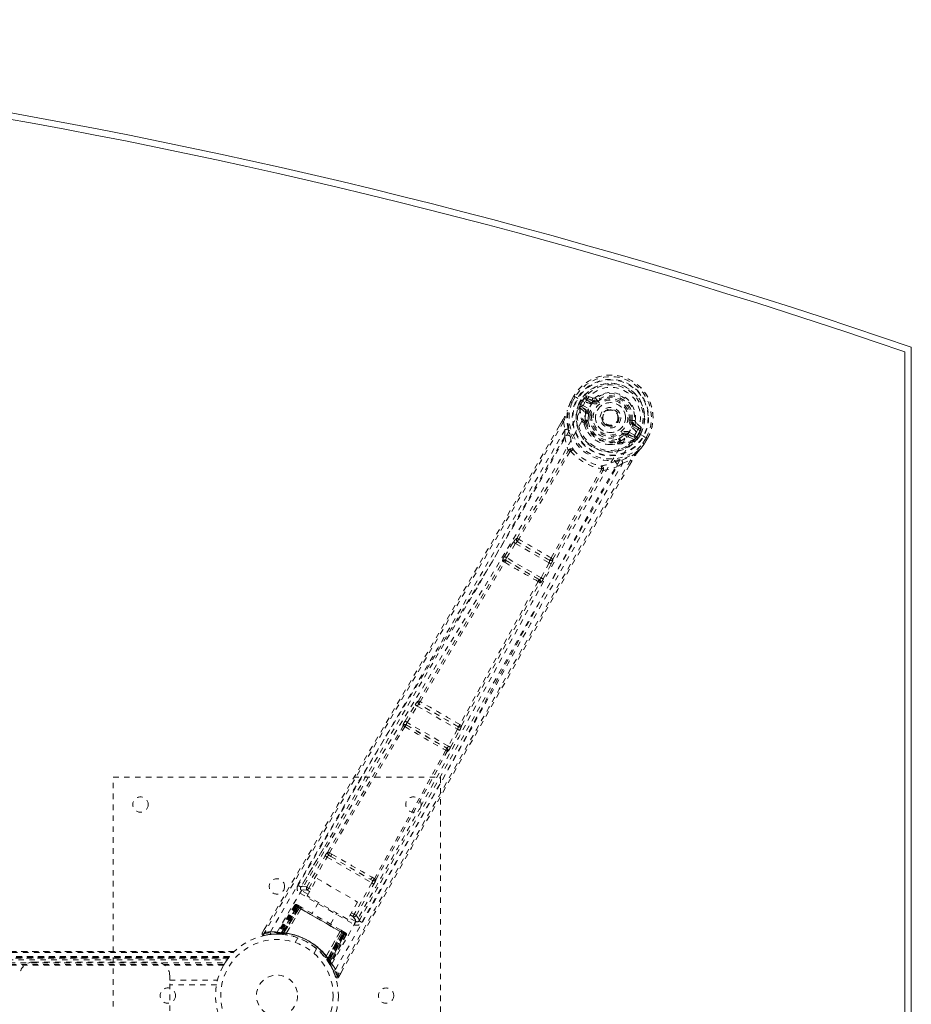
# Model space of a CAD drawing. Header units: inches. Extents: x 7.1 to 78.6, y 22.7 to 58.4.
# Tile 5 of 5: x 62.3 to 78.6, y 40.4 to 58.4. Entities that reach past the tile are written whole.
import ezdxf

# ---------------------------------------------------------------- set-up
doc = ezdxf.new("R2010")
doc.units = ezdxf.units.IN
doc.header["$MEASUREMENT"] = 0
doc.linetypes.add('SLD-Dashed', pattern=[0.075, 0.05, -0.025])
doc.linetypes.add('SLD-Solid', pattern=[0])

msp = doc.modelspace()

# ---------------------------------------------------------------- linework, layer by layer
at = {"color": 7, "linetype": 'SLD-Solid', "lineweight": 15}
for p, q in [((78.472, 28.767), (78.472, 52.348)), ((78.472, 52.348), (78.472, 28.767)), ((78.59, 52.432), (78.59, 28.682))]:
    msp.add_line(p, q, dxfattribs=at)
at = {"color": 7, "linetype": 'SLD-Dashed', "lineweight": 0}
for p, q in [((72.348, 51.438), (72.346, 51.435)), ((72.406, 51.54), (72.348, 51.438)), ((72.407, 51.54), (72.349, 51.438)), ((72.431, 51.524), (72.373, 51.423)), ((72.409, 51.538), (72.406, 51.54)), ((72.455, 51.511), (72.409, 51.538)), ((72.475, 51.499), (72.455, 51.511)), ((72.48, 51.496), (72.475, 51.499)), ((72.61, 51.421), (72.48, 51.496)), ((72.5, 51.4), (72.536, 51.463)), ((72.5, 51.4), (72.526, 51.387)), ((72.5, 51.4), (72.5, 51.4)), ((72.562, 51.448), (72.526, 51.387)), ((72.528, 51.378), (72.566, 51.445)), ((72.566, 51.445), (72.562, 51.448)), ((72.636, 51.469), (72.651, 51.495)), ((72.737, 51.411), (72.636, 51.469)), ((72.757, 51.502), (72.643, 51.542)), ((72.651, 51.495), (72.762, 51.455)), ((72.752, 51.437), (72.651, 51.495)), ((72.762, 51.455), (72.752, 51.437)), ((72.799, 51.509), (72.835, 51.462)), ((72.828, 51.457), (72.835, 51.462)), ((72.835, 51.462), (72.85, 51.443)), ((72.515, 51.342), (72.515, 51.337)), ((72.519, 51.323), (72.515, 51.337)), ((72.519, 51.323), (72.608, 51.247)), ((72.526, 51.386), (72.522, 51.367)), ((72.522, 51.367), (72.528, 51.378)), ((72.648, 51.258), (72.548, 51.344)), ((72.548, 51.344), (72.661, 51.279)), ((72.563, 51.37), (72.676, 51.305)), ((72.648, 51.258), (72.661, 51.279)), ((72.193, 51.086), (72.142, 50.998)), ((72.194, 51.085), (72.143, 50.996)), ((72.218, 51.07), (72.244, 50.922)), ((72.596, 51.016), (72.595, 51.037)), ((72.603, 51.065), (72.614, 51.084)), ((72.637, 51.077), (72.626, 51.057)), ((72.675, 51.195), (72.675, 51.208)), ((72.704, 51.191), (72.675, 51.195)), ((73.213, 51.065), (73.205, 51.053)), ((73.217, 51.073), (73.213, 51.065)), ((73.45, 51.096), (73.474, 51.093)), ((73.474, 51.093), (73.474, 51.084)), ((73.639, 50.966), (73.548, 51.046)), ((72.239, 50.795), (72.244, 50.922)), ((73.418, 50.876), (73.53, 50.812)), ((73.58, 50.924), (73.479, 50.982)), ((73.504, 51.026), (73.494, 51.008)), ((73.595, 50.95), (73.494, 51.008)), ((73.504, 51.026), (73.595, 50.95)), ((73.551, 50.878), (73.551, 50.878)), ((73.681, 50.803), (73.551, 50.878)), ((73.228, 50.709), (73.24, 50.729)), ((73.246, 50.693), (73.258, 50.713)), ((73.323, 50.821), (73.305, 50.844)), ((73.335, 50.827), (73.323, 50.821)), ((73.391, 50.829), (73.403, 50.85)), ((73.515, 50.786), (73.391, 50.829)), ((73.401, 50.789), (73.512, 50.75)), ((73.403, 50.85), (73.515, 50.786)), ((73.526, 50.754), (73.512, 50.75)), ((73.512, 50.75), (73.512, 50.75)), ((73.512, 50.75), (73.512, 50.749)), ((73.526, 50.754), (73.531, 50.756)), ((73.563, 50.788), (73.548, 50.774)), ((73.548, 50.774), (73.555, 50.785)), ((73.555, 50.785), (73.594, 50.852)), ((73.563, 50.788), (73.599, 50.849)), ((73.563, 50.788), (73.588, 50.772)), ((73.625, 50.835), (73.588, 50.772)), ((73.588, 50.772), (73.588, 50.772)), ((73.594, 50.852), (73.599, 50.849)), ((73.625, 50.835), (73.625, 50.835)), ((73.672, 50.674), (73.73, 50.774)), ((73.686, 50.8), (73.681, 50.803)), ((73.706, 50.788), (73.686, 50.8)), ((73.696, 50.66), (73.755, 50.761)), ((73.756, 50.76), (73.697, 50.659)), ((73.753, 50.762), (73.706, 50.788)), ((73.756, 50.76), (73.753, 50.762)), ((73.226, 50.673), (73.207, 50.663)), ((73.695, 50.655), (73.697, 50.659)), ((73.302, 50.311), (73.443, 50.363)), ((73.423, 50.272), (73.468, 50.349)), ((73.469, 50.349), (73.425, 50.272)), ((73.302, 50.311), (73.194, 50.243)), ((71.3, 48.862), (71.319, 48.89)), ((71.362, 48.93), (71.361, 48.931)), ((71.135, 48.6), (71.3, 48.862)), ((71.173, 48.577), (71.337, 48.838)), ((71.337, 48.838), (71.951, 48.484)), ((71.376, 48.868), (71.377, 48.868)), ((71.957, 48.532), (71.376, 48.868)), ((71.108, 48.508), (71.099, 48.518)), ((71.168, 48.523), (71.159, 48.533)), ((71.159, 48.533), (71.775, 48.177)), ((71.807, 48.211), (71.173, 48.577)), ((71.957, 48.533), (71.957, 48.532)), ((72.019, 48.551), (72.018, 48.551)), ((71.951, 48.484), (71.807, 48.211)), ((71.846, 48.19), (71.99, 48.463)), ((71.99, 48.463), (72.005, 48.494)), ((71.775, 48.177), (71.762, 48.18)), ((71.779, 48.12), (71.792, 48.117)), ((69.314, 45.585), (69.499, 45.885)), ((69.352, 45.561), (69.537, 45.861)), ((69.537, 45.861), (70.273, 45.437)), ((69.556, 45.956), (69.556, 45.956)), ((69.571, 45.894), (69.572, 45.893)), ((70.284, 45.482), (69.571, 45.894)), ((69.275, 45.503), (69.279, 45.498)), ((69.339, 45.514), (69.336, 45.519)), ((69.336, 45.519), (70.077, 45.091)), ((70.106, 45.126), (69.352, 45.561)), ((70.283, 45.483), (70.284, 45.482)), ((70.345, 45.5), (70.345, 45.501)), ((70.273, 45.437), (70.106, 45.126)), ((70.145, 45.105), (70.312, 45.416)), ((70.077, 45.091), (70.071, 45.091)), ((70.087, 45.031), (70.094, 45.031)), ((63.965, 36.557), (63.965, 44.557)), ((63.965, 44.557), (69.965, 44.557)), ((69.965, 44.557), (69.965, 36.557)), ((67.817, 43.25), (67.403, 42.548)), ((67.51, 42.549), (67.846, 43.117)), ((67.914, 43.128), (67.955, 43.104)), ((67.97, 43.15), (67.928, 43.173)), ((67.955, 43.104), (68.676, 42.688)), ((67.548, 42.526), (67.884, 43.094)), ((67.884, 43.094), (68.703, 42.622)), ((67.516, 42.385), (67.699, 42.702)), ((67.699, 42.702), (68.444, 42.271)), ((68.703, 42.622), (68.379, 42.047)), ((68.418, 42.025), (68.742, 42.6)), ((68.471, 41.932), (68.871, 42.641)), ((68.676, 42.688), (68.717, 42.664)), ((68.75, 42.699), (68.708, 42.724)), ((67.387, 42.432), (68.377, 41.86)), ((67.401, 42.546), (67.395, 42.529)), ((67.403, 42.547), (67.398, 42.539)), ((67.403, 42.549), (67.403, 42.547)), ((67.534, 42.416), (67.417, 42.484)), ((68.261, 41.954), (67.516, 42.385)), ((67.563, 42.466), (67.526, 42.487)), ((67.585, 42.505), (67.548, 42.526)), ((67.29, 42.213), (66.969, 41.699)), ((67.302, 42.206), (66.985, 41.699)), ((67.302, 42.206), (67.29, 42.213)), ((67.331, 42.223), (67.328, 42.224)), ((67.332, 42.222), (67.332, 42.222)), ((67.339, 42.218), (67.338, 42.216)), ((67.343, 42.216), (67.339, 42.218)), ((67.354, 42.209), (67.351, 42.211)), ((67.416, 42.174), (67.358, 42.207)), ((67.725, 42.264), (67.609, 42.062)), ((68.444, 42.271), (68.261, 41.954)), ((67.322, 42.199), (67.005, 41.696)), ((67.318, 42.197), (67.006, 41.699)), ((67.324, 42.193), (67.045, 41.711)), ((67.051, 41.711), (67.328, 42.191)), ((67.06, 41.71), (67.336, 42.187)), ((67.339, 42.185), (67.065, 41.709)), ((67.352, 42.177), (67.08, 41.708)), ((67.083, 41.695), (67.375, 42.164)), ((67.084, 41.708), (67.355, 42.176)), ((67.377, 42.163), (67.085, 41.695)), ((67.136, 41.698), (67.402, 42.15)), ((67.403, 42.148), (67.138, 41.698)), ((67.375, 42.164), (67.318, 42.197)), ((67.328, 42.191), (68.199, 41.688)), ((68.188, 41.695), (67.339, 42.185)), ((67.355, 42.176), (67.352, 42.177)), ((67.355, 42.176), (68.172, 41.704)), ((67.375, 42.164), (67.377, 42.163)), ((67.403, 42.148), (67.402, 42.15)), ((67.947, 41.867), (68.063, 42.069)), ((68.308, 42.035), (68.356, 42.008)), ((68.331, 42.074), (68.379, 42.047)), ((68.418, 42.025), (68.379, 42.047)), ((68.408, 41.912), (68.28, 41.986)), ((68.458, 41.916), (68.469, 41.929)), ((68.465, 41.923), (68.47, 41.931)), ((68.47, 41.931), (68.471, 41.932)), ((66.739, 41.778), (66.696, 41.704)), ((66.696, 41.704), (66.722, 41.689)), ((66.728, 41.66), (66.856, 41.679)), ((66.868, 41.68), (66.939, 41.682)), ((66.944, 41.685), (66.96, 41.685)), ((66.969, 41.699), (66.985, 41.699)), ((66.981, 41.685), (67.055, 41.681)), ((67.006, 41.699), (67.083, 41.695)), ((67.016, 41.7), (67.02, 41.697)), ((67.043, 41.682), (67.033, 41.683)), ((67.043, 41.682), (67.045, 41.711)), ((67.049, 41.682), (67.043, 41.682)), ((67.045, 41.711), (67.051, 41.711)), ((67.049, 41.682), (67.051, 41.711)), ((67.077, 41.679), (67.049, 41.682)), ((67.055, 41.681), (67.057, 41.681)), ((67.058, 41.681), (67.06, 41.71)), ((67.058, 41.681), (67.062, 41.681)), ((67.062, 41.681), (67.065, 41.709)), ((67.077, 41.679), (67.08, 41.708)), ((67.081, 41.679), (67.084, 41.708)), ((67.085, 41.695), (67.083, 41.695)), ((67.125, 41.674), (67.128, 41.673)), ((67.136, 41.698), (67.138, 41.698)), ((67.867, 41.277), (68.124, 41.731)), ((68.126, 41.732), (67.868, 41.275)), ((67.891, 41.23), (68.15, 41.716)), ((68.151, 41.716), (67.892, 41.228)), ((68.172, 41.704), (67.902, 41.236)), ((67.904, 41.232), (68.175, 41.702)), ((67.913, 41.22), (68.188, 41.695)), ((68.191, 41.693), (67.916, 41.216)), ((68.199, 41.688), (67.921, 41.208)), ((67.925, 41.203), (68.203, 41.686)), ((67.931, 41.161), (68.209, 41.687)), ((68.209, 41.682), (67.933, 41.164)), ((68.225, 41.673), (67.944, 41.145)), ((68.236, 41.666), (67.952, 41.131)), ((68.126, 41.732), (68.124, 41.731)), ((68.198, 41.722), (68.14, 41.756)), ((68.15, 41.716), (68.151, 41.716)), ((68.209, 41.682), (68.151, 41.716)), ((68.175, 41.702), (68.172, 41.704)), ((68.205, 41.718), (68.202, 41.72)), ((68.217, 41.711), (68.213, 41.714)), ((68.223, 41.707), (68.223, 41.707)), ((68.228, 41.704), (68.224, 41.707)), ((68.236, 41.666), (68.225, 41.673)), ((67.346, 41.616), (67.297, 41.532)), ((19.501, 41.362), (66.18, 41.362)), ((66.179, 41.363), (19.502, 41.363)), ((19.513, 41.35), (66.167, 41.35)), ((66.18, 41.362), (66.179, 41.362)), ((67.644, 41.332), (67.642, 41.334)), ((67.644, 41.332), (67.692, 41.416)), ((67.692, 41.416), (67.69, 41.418)), ((19.584, 41.272), (66.097, 41.272)), ((66.097, 41.272), (19.584, 41.272)), ((66.093, 41.268), (19.588, 41.268)), ((19.591, 41.264), (66.09, 41.264)), ((66.09, 41.264), (19.591, 41.264)), ((66.085, 41.258), (19.595, 41.258)), ((19.603, 41.249), (66.078, 41.249)), ((19.604, 41.248), (66.077, 41.248)), ((66.076, 41.246), (19.605, 41.246)), ((66.074, 41.244), (19.607, 41.244)), ((19.629, 41.213), (66.051, 41.213)), ((19.668, 41.156), (66.013, 41.156)), ((19.683, 41.13), (65.997, 41.13)), ((62.5, 41.172), (64.75, 41.172)), ((66.013, 41.156), (66.016, 41.16)), ((66.062, 41.228), (66.09, 41.264)), ((66.09, 41.264), (66.074, 41.244)), ((66.093, 41.268), (66.097, 41.272)), ((67.85, 41.256), (67.852, 41.254)), ((67.867, 41.277), (67.868, 41.275)), ((67.902, 41.236), (67.879, 41.219)), ((67.881, 41.215), (67.879, 41.219)), ((67.904, 41.232), (67.881, 41.215)), ((67.913, 41.22), (67.89, 41.203)), ((67.89, 41.203), (67.892, 41.199)), ((67.892, 41.228), (67.891, 41.23)), ((67.892, 41.228), (67.933, 41.164)), ((67.916, 41.216), (67.892, 41.199)), ((67.893, 41.199), (67.894, 41.197)), ((67.894, 41.197), (67.934, 41.134)), ((67.921, 41.208), (67.897, 41.192)), ((67.901, 41.187), (67.897, 41.192)), ((67.925, 41.203), (67.901, 41.187)), ((67.921, 41.208), (67.925, 41.203)), ((67.944, 41.145), (67.952, 41.131)), ((19.694, 41.113), (65.987, 41.113)), ((67.945, 41.116), (67.952, 41.103)), ((68.093, 40.898), (68.135, 40.971)), ((65, 40.922), (65, 40.839)), ((65, 40.276), (65, 40.839)), ((65, 40.839), (65.876, 40.839)), ((68.067, 40.912), (68.039, 40.903)), ((65.858, 40.755), (65, 40.755))]:
    msp.add_line(p, q, dxfattribs=at)
at = {"color": 7, "linetype": 'SLD-Dashed', "lineweight": 0, "flags": 128}
for points in [[(72.727, 51.388), (72.771, 51.453), (72.828, 51.507), (72.897, 51.548), (72.974, 51.574), (73.056, 51.584), (73.139, 51.578), (73.219, 51.557), (73.296, 51.522), (73.364, 51.474), (73.423, 51.414), (73.469, 51.345), (73.501, 51.269), (73.518, 51.19), (73.517, 51.109), (73.498, 51.033), (73.464, 50.963)], [(66.846, 41.726), (67.646, 43.101), (68.456, 44.468), (69.276, 45.826), (70.1, 47.178), (70.746, 48.237), (71.384, 49.296), (72.007, 50.356), (72.61, 51.421)], [(72.346, 51.435), (72.312, 51.352), (72.283, 51.266)], [(72.348, 51.438), (72.311, 51.349), (72.287, 51.277)], [(72.346, 51.435), (72.347, 51.434), (72.348, 51.433), (72.351, 51.432), (72.355, 51.431), (72.359, 51.429), (72.363, 51.428), (72.368, 51.426), (72.373, 51.423)], [(72.373, 51.423), (72.368, 51.427), (72.363, 51.43), (72.358, 51.432), (72.354, 51.435), (72.35, 51.437), (72.348, 51.438), (72.347, 51.438), (72.348, 51.438)], [(72.406, 51.54), (72.405, 51.54), (72.406, 51.539), (72.408, 51.538), (72.411, 51.536), (72.415, 51.533), (72.42, 51.53), (72.425, 51.527), (72.431, 51.524)], [(72.636, 51.469), (72.618, 51.485), (72.607, 51.506)], [(72.737, 51.411), (72.739, 51.416), (72.742, 51.421), (72.745, 51.425), (72.747, 51.429), (72.749, 51.432), (72.75, 51.435), (72.751, 51.436), (72.752, 51.437)], [(72.868, 51.419), (72.865, 51.424), (72.861, 51.428), (72.858, 51.432), (72.855, 51.436), (72.853, 51.439), (72.851, 51.441), (72.85, 51.442), (72.85, 51.443)], [(66.968, 41.72), (67.766, 43.09), (68.576, 44.452), (69.396, 45.806), (70.221, 47.153), (70.867, 48.209), (71.504, 49.265), (72.127, 50.324), (72.727, 51.388)], [(72.3, 50.935), (72.275, 51.092), (72.283, 51.266)], [(72.287, 51.277), (72.285, 51.272), (72.283, 51.266)], [(72.526, 51.386), (72.526, 51.386), (72.526, 51.387)], [(72.528, 51.378), (72.546, 51.377), (72.563, 51.37)], [(72.563, 51.37), (72.56, 51.365), (72.558, 51.36), (72.555, 51.356), (72.553, 51.352), (72.551, 51.349), (72.55, 51.346), (72.549, 51.345), (72.548, 51.344)], [(72.62, 51.214), (72.617, 51.235), (72.608, 51.247)], [(72.676, 51.305), (72.673, 51.3), (72.67, 51.295), (72.667, 51.291), (72.665, 51.287), (72.663, 51.284), (72.662, 51.281), (72.661, 51.28), (72.661, 51.279)], [(72.218, 51.07), (71.812, 50.364), (71.388, 49.63), (70.944, 48.865), (70.539, 48.172), (70.278, 47.726), (70.004, 47.258), (69.717, 46.77), (69.432, 46.284), (69.184, 45.864), (68.856, 45.306), (68.506, 44.713), (68.136, 44.085), (67.792, 43.502), (66.722, 41.689)], [(72.193, 51.086), (72.193, 51.086), (72.193, 51.085), (72.195, 51.084), (72.199, 51.082), (72.203, 51.079), (72.208, 51.076), (72.213, 51.073), (72.218, 51.07)], [(72.614, 51.084), (72.613, 51.144), (72.62, 51.214)], [(72.675, 51.195), (72.667, 51.129), (72.668, 51.074)], [(72.734, 51.187), (72.728, 51.188), (72.723, 51.189), (72.718, 51.189), (72.713, 51.19), (72.71, 51.19), (72.707, 51.191), (72.705, 51.191), (72.704, 51.191)], [(73.421, 51.1), (73.426, 51.099), (73.432, 51.099), (73.437, 51.098), (73.441, 51.098), (73.445, 51.097), (73.448, 51.097), (73.45, 51.096), (73.45, 51.096)], [(72.142, 50.998), (70.832, 48.733), (69.459, 46.389), (68.077, 44.045), (66.696, 41.704)], [(72.244, 50.922), (71.874, 50.28), (71.487, 49.613), (71.083, 48.919), (70.696, 48.257), (70.304, 47.588), (69.911, 46.919), (69.528, 46.268), (69.159, 45.643), (68.816, 45.061), (68.432, 44.409), (68.071, 43.798), (67.716, 43.198), (67.349, 42.576)], [(68.037, 41.038), (68.828, 42.418), (69.606, 43.804), (70.373, 45.193), (71.132, 46.583), (71.726, 47.671), (72.324, 48.753), (72.93, 49.823), (73.551, 50.878)], [(69.599, 44.021), (70.296, 45.287), (71.05, 46.675), (71.641, 47.762), (72.237, 48.842), (72.843, 49.91), (73.464, 50.962)], [(72.596, 51.016), (72.632, 50.927), (72.662, 50.879)], [(73.287, 50.868), (73.29, 50.864), (73.293, 50.859), (73.297, 50.855), (73.299, 50.852), (73.302, 50.849), (73.303, 50.846), (73.304, 50.845), (73.305, 50.844)], [(73.418, 50.876), (73.415, 50.872), (73.413, 50.867), (73.41, 50.862), (73.408, 50.858), (73.406, 50.855), (73.404, 50.853), (73.404, 50.851), (73.403, 50.85)], [(73.479, 50.982), (73.482, 50.987), (73.485, 50.992), (73.487, 50.996), (73.49, 51), (73.491, 51.003), (73.493, 51.006), (73.494, 51.007), (73.494, 51.008)], [(73.58, 50.924), (73.583, 50.929), (73.586, 50.934), (73.588, 50.938), (73.59, 50.942), (73.592, 50.945), (73.594, 50.948), (73.595, 50.949), (73.595, 50.95)], [(73.626, 50.918), (73.602, 50.916), (73.58, 50.924)], [(72.239, 50.795), (70.638, 48.039), (69.022, 45.292), (67.401, 42.546)], [(72.239, 50.795), (72.263, 50.668), (72.304, 50.544)], [(72.339, 50.811), (72.343, 50.799), (72.344, 50.791)], [(73.258, 50.713), (73.31, 50.741), (73.366, 50.783)], [(73.366, 50.783), (73.387, 50.791), (73.401, 50.789)], [(73.515, 50.786), (73.516, 50.786), (73.517, 50.788), (73.518, 50.79), (73.52, 50.794), (73.522, 50.798), (73.525, 50.802), (73.527, 50.807), (73.53, 50.812)], [(73.53, 50.812), (73.545, 50.8), (73.555, 50.785)], [(73.563, 50.788), (73.563, 50.788), (73.563, 50.788)], [(73.599, 50.849), (73.602, 50.847), (73.608, 50.844), (73.616, 50.84), (73.625, 50.835)], [(73.73, 50.774), (73.735, 50.771), (73.741, 50.768), (73.746, 50.765), (73.75, 50.763), (73.753, 50.761), (73.755, 50.76), (73.756, 50.76), (73.756, 50.76)], [(71.362, 48.93), (71.837, 49.732), (72.302, 50.536)], [(72.336, 50.524), (71.871, 49.719), (71.395, 48.917)], [(72.35, 50.528), (72.351, 50.539), (72.348, 50.548), (72.343, 50.555), (72.336, 50.559), (72.328, 50.56), (72.319, 50.558), (72.311, 50.552), (72.304, 50.544)], [(72.35, 50.528), (72.343, 50.528), (72.339, 50.527), (72.337, 50.525), (72.336, 50.524)], [(73.056, 50.652), (73.113, 50.649), (73.207, 50.663)], [(73.285, 50.367), (73.434, 50.423), (73.58, 50.517)], [(73.58, 50.517), (73.634, 50.577), (73.695, 50.655)], [(73.58, 50.517), (73.584, 50.521), (73.587, 50.526)], [(73.697, 50.659), (73.639, 50.583), (73.587, 50.526)], [(73.697, 50.659), (73.697, 50.659), (73.697, 50.659), (73.694, 50.661), (73.691, 50.662), (73.687, 50.665), (73.682, 50.668), (73.677, 50.671), (73.672, 50.674)], [(73.695, 50.655), (73.694, 50.656), (73.693, 50.657), (73.69, 50.659), (73.688, 50.661), (73.684, 50.664), (73.68, 50.667), (73.676, 50.671), (73.672, 50.674)], [(73.443, 50.363), (73.073, 49.724), (72.683, 49.048), (72.273, 48.334), (71.844, 47.583), (71.449, 46.891), (71.039, 46.17), (70.945, 46.004), (70.85, 45.836), (70.754, 45.667), (70.689, 45.552), (70.625, 45.439), (70.558, 45.321), (70.488, 45.198), (70.265, 44.803), (70.017, 44.364), (69.744, 43.88), (69.571, 43.574), (69.388, 43.25), (69.19, 42.9), (69.005, 42.572), (68.764, 42.145), (68.549, 41.765), (68.362, 41.434), (68.201, 41.149), (68.067, 40.912)], [(73.138, 50.332), (73.146, 50.335), (73.159, 50.338)], [(73.443, 50.363), (73.448, 50.36), (73.453, 50.357), (73.458, 50.354), (73.463, 50.352), (73.466, 50.35), (73.468, 50.349), (73.469, 50.349), (73.469, 50.349)], [(73.425, 50.272), (72.113, 47.994), (70.769, 45.632), (69.43, 43.265), (68.093, 40.897)], [(68.469, 41.929), (70.037, 44.706), (71.609, 47.479), (73.194, 50.243)], [(68.521, 41.899), (68.706, 42.227), (68.917, 42.6), (69.148, 43.009), (69.357, 43.379), (69.466, 43.573), (69.576, 43.767), (69.685, 43.961), (69.809, 44.181), (69.935, 44.403), (70.056, 44.618), (70.304, 45.056), (70.534, 45.464), (70.747, 45.84), (70.955, 46.208), (71.197, 46.634), (71.612, 47.365), (72.032, 48.102), (72.468, 48.863), (72.894, 49.604), (73.302, 50.311)], [(71.99, 48.573), (72.447, 49.387), (72.911, 50.192)], [(72.018, 48.551), (72.475, 49.364), (72.939, 50.168)], [(72.945, 50.175), (72.948, 50.185), (72.949, 50.194), (72.947, 50.203), (72.942, 50.21), (72.935, 50.213), (72.926, 50.214), (72.917, 50.212), (72.908, 50.206)], [(72.911, 50.192), (72.912, 50.194), (72.912, 50.196), (72.912, 50.2), (72.908, 50.206)], [(72.945, 50.175), (73.073, 50.201), (73.194, 50.243)], [(71.3, 48.862), (71.304, 48.859), (71.313, 48.854), (71.325, 48.846), (71.337, 48.838)], [(71.337, 48.838), (71.342, 48.845), (71.348, 48.852), (71.359, 48.862), (71.369, 48.868), (71.373, 48.868), (71.375, 48.868), (71.376, 48.868)], [(71.135, 48.6), (71.137, 48.599), (71.139, 48.598), (71.143, 48.595), (71.148, 48.592), (71.153, 48.589), (71.159, 48.585), (71.166, 48.581), (71.173, 48.577)], [(71.159, 48.533), (71.157, 48.539), (71.158, 48.549), (71.164, 48.562), (71.168, 48.57), (71.173, 48.577)], [(69.556, 45.956), (70.334, 47.233), (71.108, 48.508)], [(69.587, 45.941), (70.367, 47.219), (71.141, 48.494)], [(71.951, 48.484), (71.958, 48.48), (71.964, 48.477), (71.971, 48.474), (71.976, 48.471), (71.981, 48.468), (71.985, 48.466), (71.988, 48.464), (71.99, 48.463)], [(71.807, 48.211), (71.803, 48.203), (71.799, 48.196), (71.79, 48.184), (71.782, 48.178), (71.775, 48.177)], [(71.807, 48.211), (71.814, 48.207), (71.821, 48.203), (71.827, 48.2), (71.833, 48.197), (71.837, 48.194), (71.841, 48.192), (71.844, 48.191), (71.846, 48.19)], [(71.751, 48.142), (71.034, 46.834), (70.317, 45.52)], [(70.345, 45.501), (71.062, 46.813), (71.779, 48.12)], [(69.499, 45.885), (69.518, 45.913), (69.519, 45.914)], [(69.499, 45.885), (69.501, 45.884), (69.503, 45.882), (69.507, 45.88), (69.512, 45.877), (69.518, 45.874), (69.524, 45.87), (69.53, 45.866), (69.537, 45.861)], [(69.55, 45.937), (69.55, 45.939), (69.556, 45.956)], [(67.898, 43.189), (68.585, 44.346), (69.279, 45.498)], [(67.928, 43.173), (68.615, 44.331), (69.309, 45.483)], [(69.314, 45.585), (69.315, 45.584), (69.318, 45.582), (69.321, 45.58), (69.326, 45.577), (69.332, 45.574), (69.338, 45.57), (69.345, 45.566), (69.352, 45.561)], [(70.312, 45.416), (70.327, 45.446), (70.328, 45.447)], [(70.273, 45.437), (70.28, 45.433), (70.287, 45.429), (70.293, 45.426), (70.299, 45.423), (70.304, 45.42), (70.308, 45.418), (70.31, 45.416), (70.312, 45.416)], [(70.106, 45.126), (70.113, 45.122), (70.12, 45.118), (70.126, 45.115), (70.132, 45.112), (70.137, 45.109), (70.141, 45.107), (70.144, 45.106), (70.145, 45.105)], [(70.059, 45.05), (69.409, 43.873), (68.75, 42.699)], [(68.778, 42.681), (69.437, 43.855), (70.087, 45.031)], [(67.846, 43.117), (67.85, 43.115), (67.859, 43.109), (67.871, 43.102), (67.884, 43.094)], [(67.914, 43.128), (67.901, 43.14), (67.896, 43.151)], [(67.955, 43.104), (68.132, 43.002), (68.311, 42.899), (68.494, 42.793), (68.676, 42.688)], [(67.97, 43.15), (68.153, 43.044), (68.339, 42.937), (68.525, 42.83), (68.708, 42.724)], [(68.703, 42.622), (68.716, 42.614), (68.729, 42.607), (68.738, 42.602), (68.742, 42.6)], [(67.417, 42.484), (67.415, 42.479), (67.408, 42.468), (67.398, 42.451), (67.387, 42.432)], [(67.51, 42.549), (67.436, 42.559), (67.405, 42.547)], [(67.417, 42.484), (67.452, 42.497), (67.526, 42.487)], [(67.51, 42.549), (67.514, 42.546), (67.522, 42.541), (67.534, 42.534), (67.548, 42.526)], [(67.526, 42.487), (67.526, 42.488), (67.528, 42.491), (67.53, 42.494), (67.533, 42.499), (67.536, 42.505), (67.54, 42.512), (67.544, 42.519), (67.548, 42.526)], [(67.29, 42.213), (67.293, 42.211), (67.3, 42.207), (67.311, 42.201), (67.324, 42.193)], [(67.336, 42.187), (67.323, 42.194), (67.312, 42.2), (67.305, 42.204), (67.302, 42.206)], [(67.351, 42.211), (67.347, 42.213), (67.345, 42.215), (67.343, 42.216), (67.342, 42.216)], [(67.35, 42.21), (67.347, 42.213), (67.345, 42.214), (67.344, 42.215), (67.344, 42.215)], [(67.318, 42.197), (67.318, 42.197), (67.32, 42.196), (67.323, 42.194), (67.327, 42.192), (67.332, 42.189), (67.338, 42.185), (67.345, 42.181), (67.352, 42.177)], [(67.395, 42.174), (67.384, 42.17), (67.377, 42.163)], [(67.402, 42.15), (67.396, 42.169), (67.395, 42.174)], [(68.124, 41.731), (67.945, 41.835), (67.763, 41.94), (67.582, 42.044), (67.403, 42.148)], [(68.138, 41.757), (67.959, 41.86), (67.778, 41.965), (67.596, 42.07), (67.418, 42.173)], [(68.356, 42.008), (68.357, 42.009), (68.358, 42.011), (68.36, 42.015), (68.363, 42.02), (68.367, 42.025), (68.37, 42.032), (68.375, 42.039), (68.379, 42.047)], [(68.469, 41.929), (68.463, 41.965), (68.418, 42.025)], [(68.356, 42.008), (68.402, 41.948), (68.408, 41.912)], [(68.377, 41.86), (68.389, 41.879), (68.398, 41.896), (68.405, 41.908), (68.408, 41.912)], [(66.699, 41.703), (66.696, 41.695), (66.696, 41.687), (66.697, 41.679), (66.7, 41.671), (66.704, 41.665), (66.711, 41.661), (66.718, 41.659), (66.725, 41.659)], [(68.126, 41.732), (68.146, 41.737), (68.151, 41.738)], [(68.15, 41.716), (68.152, 41.727), (68.151, 41.738)], [(68.175, 41.702), (68.182, 41.698), (68.189, 41.694), (68.195, 41.691), (68.2, 41.688), (68.204, 41.685), (68.207, 41.683), (68.209, 41.682), (68.209, 41.682)], [(68.225, 41.673), (68.222, 41.675), (68.214, 41.679), (68.204, 41.685), (68.191, 41.693)], [(68.198, 41.722), (68.197, 41.722), (68.196, 41.723)], [(68.203, 41.686), (68.216, 41.678), (68.227, 41.672), (68.234, 41.668), (68.236, 41.666)], [(68.212, 41.714), (68.212, 41.714), (68.211, 41.714), (68.208, 41.715), (68.204, 41.716)], [(68.213, 41.713), (68.213, 41.714), (68.211, 41.715), (68.208, 41.716), (68.205, 41.718)], [(68.209, 41.682), (68.212, 41.689), (68.212, 41.691)], [(67.924, 41.15), (67.92, 41.156), (67.901, 41.187)], [(67.931, 41.156), (67.933, 41.162), (67.934, 41.164)], [(67.949, 41.113), (67.949, 41.126), (67.952, 41.14)], [(67.949, 41.126), (67.951, 41.132), (67.952, 41.133)], [(68.041, 40.904), (68.046, 40.897), (68.051, 40.891), (68.058, 40.887), (68.066, 40.884), (68.073, 40.884), (68.081, 40.885), (68.087, 40.89), (68.092, 40.895)], [(68.093, 40.897), (68.093, 40.898), (68.091, 40.899), (68.085, 40.902), (68.077, 40.907), (68.072, 40.91), (68.067, 40.912)], [(65.857, 40.751), (65.858, 40.753), (65.858, 40.755)]]:
    msp.add_lwpolyline(points, dxfattribs=at)
at = {"color": 7, "linetype": 'SLD-Dashed', "lineweight": 0}
for centre, radius in [((73.077, 51.144), 0.7), ((73.077, 51.144), 0.69), ((73.077, 51.144), 0.623), ((73.077, 51.144), 0.32), ((73.077, 51.144), 0.275), ((73.077, 51.144), 0.188), ((73.077, 51.144), 0.157), ((73.077, 51.144), 0.142), ((73.077, 51.144), 0.14), ((73.077, 51.144), 0.138), ((64.465, 44.057), 0.141), ((69.465, 44.057), 0.141), ((66.965, 42.557), 0.141), ((66.965, 40.557), 1.125), ((66.965, 40.557), 1.03), ((66.965, 40.557), 0.376), ((64.965, 40.557), 0.141), ((68.965, 40.557), 0.14)]:
    msp.add_circle(centre, radius, dxfattribs=at)
at = {"color": 7, "linetype": 'SLD-Solid', "lineweight": 15}
for radius, start, end in [(109.505, 70.94543, 109.05457), (109.387, 70.98951, 109.01049), (109.387, 70.98951, 109.01049)]:
    msp.add_arc((42.84, -51.073), radius, start, end, dxfattribs=at)
at = {"color": 7, "linetype": 'SLD-Dashed', "lineweight": 0}
for centre, radius, start, end in [((73.077, 51.144), 0.78, 330, 149.4852), ((73.077, 51.144), 0.78, 330.5288, 149.4712), ((73.077, 51.144), 0.75, 330.4563, 149.5437), ((73.077, 51.144), 0.629, 330.5443, 149.4556), ((73.077, 51.144), 0.599, 330.5443, 149.4557), ((73.084, 51.155), 0.543, 329.3659, 150.6341), ((73.077, 51.144), 0.459, 352.774, 127.226), ((73.077, 51.144), 0.787, 158.3239, 321.6761), ((73.077, 51.144), 0.758, 158.3239, 321.6761), ((72.373, 51.423), 0.03, 150.2178, 155.2738), ((73.077, 51.144), 0.632, 156.0642, 323.9359), ((73.009, 52.235), 0.905, 238.5152, 240.3906), ((73.077, 51.144), 0.593, 142.3909, 149.4476), ((72.77, 51.38), 0.206, 128.3432, 142.3389), ((72.605, 51.18), 0.242, 59.7354, 88.8248), ((72.665, 51.521), 0.0299, 137.8919, 241.951), ((72.796, 51.514), 0.119, 240.0006, 307.2249), ((72.777, 51.48), 0.0301, 132.3462, 238.579), ((72.796, 51.514), 0.089, 240, 307.226), ((72.772, 51.546), 0.0455, 251.3573, 307.4672), ((72.792, 51.519), 0.0715, 244.7807, 299.761), ((73.077, 51.144), 0.275, 0.0002, 179.9998), ((73.077, 51.144), 0.4, 352.774, 127.226), ((73.077, 51.144), 0.376, 352.774, 127.226), ((73.077, 51.144), 0.346, 352.774, 127.2259), ((71.167, 51.711), 1.202, 328.6565, 338.8139), ((68.764, 52.326), 3.676, 340.0111, 343.2386), ((73.077, 51.144), 0.602, 156.2697, 323.7303), ((73.011, 51.292), 0.497, 174.8143, 213.6306), ((72.598, 51.332), 0.0845, 155.4152, 172.6004), ((72.533, 51.318), 0.0306, 59.046, 126.166), ((72.958, 51.323), 0.439, 180.0687, 216.0862), ((72.634, 51.232), 0.0299, 61.0442, 149.0077), ((72.644, 51.194), 0.031, 1.5921, 140.0515), ((72.618, 51.21), 0.0567, 358.2356, 57.9749), ((72.616, 51.202), 0.089, 352.774, 60), ((72.616, 51.202), 0.119, 352.7756, 59.9993), ((72.639, 51.039), 0.0444, 144.9967, 182.7094), ((72.599, 51.014), 0.0507, 58.2616, 85.6674), ((72.639, 51.067), 0.0305, 13.935, 144.3675), ((72.61, 51.034), 0.0505, 58.2668, 85.7528), ((72.655, 51.042), 0.0326, 151.6469, 197.8226), ((72.649, 51.042), 0.0371, 59.2756, 109.8337), ((73.083, 51.154), 0.453, 189.7482, 290.2511), ((73.074, 51.138), 0.411, 189.0112, 290.9887), ((73.077, 51.144), 0.376, 172.774, 307.226), ((73.077, 51.144), 0.346, 172.7739, 307.226), ((73.077, 51.144), 0.275, 180.0001, 359.9999), ((73.077, 51.144), 0.157, 215.1542, 260.0596), ((73.539, 51.085), 0.119, 172.7729, 240.0002), ((73.539, 51.085), 0.089, 172.774, 240), ((73.68, 52.481), 1.403, 261.5622, 263.9854), ((73.545, 51.085), 0.0714, 180.3175, 235.2452), ((73.519, 51.052), 0.0301, 241.4568, 347.6163), ((73.578, 51.08), 0.0455, 172.5376, 228.6378), ((72.42, 50.304), 0.643, 100.7369, 105.9141), ((74.428, 51.528), 2.209, 195.5724, 198.9381), ((72.629, 50.992), 0.0404, 97.2303, 142.6845), ((73.096, 51.176), 0.494, 196.9721, 283.028), ((73.068, 51.128), 0.476, 211.4722, 268.527), ((73.359, 50.773), 0.119, 59.9993, 127.2273), ((73.359, 50.773), 0.089, 60, 127.226), ((73.339, 50.747), 0.249, 31.7067, 59.8606), ((73.077, 51.144), 0.593, 330.5524, 337.6091), ((73.611, 50.975), 0.0299, 238.0461, 342.1095), ((73.435, 50.996), 0.206, 337.6641, 351.6552), ((72.291, 50.762), 0.0608, 28.0314, 147.6169), ((73.228, 50.869), 0.887, 185.0285, 200.8703), ((73.241, 51.154), 0.491, 266.1258, 305.5142), ((73.201, 50.727), 0.0326, 282.1649, 328.364), ((73.17, 50.679), 0.0404, 337.3034, 22.774), ((73.019, 51.173), 0.465, 295.8351, 310.796), ((73.23, 50.725), 0.0305, 335.6311, 106.0659), ((73.203, 50.722), 0.0371, 10.1708, 60.7229), ((73.206, 50.712), 0.0444, 297.3935, 335.0023), ((73.204, 50.665), 0.0506, 34.3191, 61.7523), ((73.216, 50.684), 0.0504, 34.2231, 61.7508), ((73.293, 51.13), 0.44, 263.9345, 299.9017), ((73.337, 50.794), 0.031, 340.168, 118.1929), ((73.364, 50.779), 0.0565, 61.9565, 121.5659), ((73.375, 50.803), 0.0299, 331.0006, 58.9477), ((73.501, 50.759), 0.0305, 353.8281, 60.9611), ((73.457, 50.844), 0.115, 309.6968, 322.2766), ((72.29, 50.544), 0.0143, 326.6968, 2.408), ((72.294, 50.457), 0.0794, 57.488, 83.949), ((72.355, 50.511), 0.0608, 43.4568, 146.3326), ((72.408, 50.474), 0.0786, 96.2602, 136.675), ((73.084, 51.156), 0.965, 220.5265, 259.4746), ((73.048, 51.093), 0.844, 219.7729, 260.2271), ((76.26, 47.998), 3.678, 136.763, 139.9884), ((74.524, 49.773), 1.202, 141.1878, 151.3416), ((72.764, 51.137), 0.888, 279.1312, 294.9697), ((73.14, 50.272), 0.0608, 332.3824, 91.9702), ((72.736, 52.502), 2.205, 281.0592, 284.4307), ((72.677, 50.154), 0.644, 14.0904, 19.2598), ((72.89, 50.202), 0.0608, 333.6686, 76.5442), ((72.833, 50.229), 0.0786, 343.3217, 23.7437), ((72.874, 50.122), 0.0794, 36.0517, 62.5127), ((72.951, 50.162), 0.0143, 117.522, 153.3917), ((71.401, 48.847), 0.0933, 115.8682, 152.462), ((71.399, 48.907), 0.0451, 147.8543, 238.9603), ((71.4, 48.906), 0.0451, 147.8505, 238.9541), ((71.346, 48.843), 0.0889, 56.1816, 79.6206), ((71.464, 48.863), 0.0872, 141.8084, 176.8113), ((55.335, 20.413), 32.717, 59.3988, 60.6011), ((54.978, 19.794), 33.379, 59.4252, 60.5748), ((71.262, 48.496), 0.165, 140.59, 172.3682), ((71.137, 48.493), 0.0451, 60.8647, 147.5091), ((71.146, 48.483), 0.0451, 60.8969, 147.3972), ((71.197, 48.469), 0.0607, 118.3016, 156.2253), ((87.905, 76.826), 32.881, 239.4019, 240.5982), ((71.901, 48.515), 0.0588, 327.8337, 16.632), ((71.909, 48.606), 0.0873, 303.1911, 338.1896), ((71.978, 48.572), 0.0451, 241.05, 332.1463), ((71.979, 48.572), 0.0451, 241.042, 332.1437), ((71.951, 48.494), 0.088, 40.252, 63.9496), ((71.926, 48.544), 0.0933, 327.5295, 4.1389), ((71.09, 48.418), 0.0919, 56.0252, 78.5459), ((89.957, 80.38), 37.023, 239.4552, 240.5447), ((71.701, 48.178), 0.0612, 323.9376, 1.5344), ((71.739, 48.141), 0.0451, 332.6006, 59.1049), ((71.752, 48.138), 0.0451, 332.489, 59.1375), ((71.692, 48.248), 0.165, 307.6357, 339.4031), ((71.71, 48.059), 0.092, 41.4641, 63.9925), ((69.623, 45.859), 0.118, 124.6477, 152.0144), ((69.594, 45.835), 0.0626, 111.5478, 155.5131), ((69.594, 45.932), 0.0451, 148.3764, 239.3657), ((69.593, 45.931), 0.0433, 172.771, 240.2228), ((69.518, 45.837), 0.125, 56.4402, 72.2382), ((69.641, 45.897), 0.0697, 140.9199, 183.0616), ((53.258, 16.816), 33.342, 59.2942, 60.7057), ((53.169, 16.662), 33.569, 59.2813, 60.7188), ((69.49, 45.451), 0.222, 142.8805, 166.3587), ((69.313, 45.479), 0.0451, 60.5583, 148.0575), ((69.317, 45.474), 0.0451, 60.5773, 148.0304), ((69.235, 45.369), 0.136, 56.7437, 71.1079), ((69.362, 45.462), 0.0567, 113.3812, 157.5252), ((87.747, 76.552), 36.127, 239.3134, 240.6867), ((69.396, 45.52), 0.0601, 136.9029, 181.3961), ((86.225, 73.915), 33.042, 239.2678, 240.7322), ((70.222, 45.473), 0.0626, 324.4759, 8.4634), ((70.252, 45.545), 0.0697, 296.9335, 339.0865), ((70.305, 45.522), 0.0451, 240.6364, 331.6283), ((70.306, 45.522), 0.0451, 240.6333, 331.6253), ((70.262, 45.41), 0.123, 47.6593, 63.6594), ((70.228, 45.51), 0.118, 327.9916, 355.3601), ((70.014, 45.085), 0.0571, 322.6154, 6.4771), ((70.048, 45.053), 0.0451, 331.9732, 59.4187), ((70.048, 45.143), 0.0601, 298.5951, 343.1013), ((70.054, 45.052), 0.0451, 331.94, 59.4465), ((69.941, 45.191), 0.222, 313.6402, 337.1205), ((69.998, 44.929), 0.136, 48.8652, 63.2826), ((-66.005, 118.798), 154.855, 329.9018, 331.10066), ((68.103, 42.984), 0.289, 134.9806, 152.6464), ((67.955, 43.062), 0.0773, 121.6256, 155.4613), ((67.931, 43.168), 0.0384, 147.0873, 205.359), ((67.792, 42.953), 0.258, 58.4492, 65.7726), ((67.99, 43.13), 0.0756, 145.3468, 181.841), ((68.021, 43.108), 0.0652, 140.5434, 183.546), ((67.439, 42.522), 0.105, 149.3638, 240.0835), ((68.819, 45.037), 2.866, 239.1591, 240.3584), ((68.647, 42.747), 0.0652, 296.4355, 339.4361), ((68.64, 42.666), 0.0772, 324.5318, 358.3887), ((68.682, 42.731), 0.075, 298.0093, 334.8057), ((68.738, 42.705), 0.0456, 241.9244, 329.0011), ((68.498, 42.756), 0.289, 327.3516, 345.0238), ((68.627, 42.472), 0.258, 54.2255, 61.5564), ((67.44, 42.523), 0.045, 172.0087, 239.979), ((67.549, 42.526), 0.0451, 149.6176, 239.5759), ((67.316, 42.197), 0.03, 60.0039, 148.0075), ((67.316, 42.196), 0.0305, 80.7128, 147.6435), ((67.327, 42.19), 0.03, 83.497, 148.0229), ((67.345, 42.174), 0.0353, 51.8086, 140.6813), ((67.343, 42.181), 0.03, 60.0626, 148.0679), ((67.327, 42.189), 0.0315, 59.3094, 92.3686), ((67.687, 41.992), 0.41, 146.9364, 150.985), ((67.415, 42.307), 0.119, 225.9038, 229.5734), ((68.072, 41.765), 0.849, 148.4161, 150.2233), ((67.712, 41.978), 0.426, 147.0565, 150.9483), ((67.741, 41.96), 0.446, 147.1808, 150.9006), ((67.743, 41.96), 0.444, 147.1771, 150.9147), ((67.401, 42.148), 0.0299, 60.1881, 148.204), ((67.405, 42.149), 0.0266, 60.7966, 111.4522), ((68.379, 42.047), 0.0451, 240.4249, 330.3592), ((68.43, 41.951), 0.105, 239.9129, 330.64), ((68.43, 41.951), 0.045, 240.0216, 307.9885), ((69.921, 44.408), 2.873, 239.6419, 240.8384), ((66.722, 41.689), 0.03, 149.4724, 282.149), ((66.944, 40.524), 1.206, 94.6785, 101.8739), ((66.965, 40.557), 1.158, 17.8714, 102.1368), ((66.785, 41.687), 0.0638, 178.6103, 205.7898), ((66.964, 40.565), 1.12, 94.6374, 102.1026), ((66.872, 41.711), 0.03, 150.2594, 274.0775), ((66.836, 40.362), 1.364, 84.4492, 89.585), ((66.965, 40.557), 1.128, 89.5268, 94.6573), ((66.944, 41.715), 0.03, 271.0774, 328.0198), ((66.96, 41.715), 0.0299, 270.3029, 328.0922), ((66.965, 40.845), 0.84, 88.7964, 90.3462), ((67.009, 41.71), 0.0429, 167.0226, 215.8132), ((66.949, 40.53), 1.19, 30.88, 89.12), ((67.14, 40.875), 0.841, 96.4861, 101.7289), ((66.965, 40.557), 1.127, 30.4732, 89.5268), ((66.981, 41.715), 0.0299, 269.2504, 328.1997), ((67.138, 40.908), 0.805, 95.5284, 100.9267), ((67.059, 41.821), 0.137, 239.4097, 263.5135), ((67.143, 40.896), 0.815, 94.3902, 99.6268), ((67.077, 41.788), 0.109, 241.2429, 270.4847), ((66.966, 40.558), 1.155, 34.2143, 85.7858), ((67.058, 41.711), 0.0297, 265.5265, 328.5242), ((67.059, 41.711), 0.0297, 265.4458, 328.5272), ((66.988, 40.815), 0.869, 83.5578, 85.4831), ((66.966, 40.558), 1.155, 34.9105, 85.0894), ((66.966, 40.558), 1.155, 35.8866, 84.1134), ((67.152, 40.966), 0.733, 91.2389, 95.2437), ((67.105, 41.697), 0.031, 310.2277, 1.6777), ((67.104, 41.698), 0.0345, 314.8458, 1.0332), ((66.984, 40.589), 1.12, 37.9256, 82.0743), ((68.125, 41.734), 0.0265, 8.3759, 59.3794), ((68.125, 41.73), 0.0299, 331.7963, 59.816), ((67.791, 41.932), 0.444, 329.0917, 332.8283), ((67.795, 41.929), 0.443, 329.0813, 332.8305), ((67.825, 41.912), 0.423, 329.0426, 332.9643), ((67.828, 41.91), 0.423, 329.0422, 332.9648), ((68.183, 41.696), 0.03, 331.9365, 59.9362), ((67.846, 41.9), 0.411, 329.0158, 333.0526), ((67.493, 42.099), 0.821, 329.7709, 331.6383), ((68.197, 41.686), 0.0315, 27.9379, 60.6947), ((68.255, 41.817), 0.114, 250.0878, 253.9885), ((68.198, 41.687), 0.03, 331.9816, 36.5589), ((68.21, 41.681), 0.03, 331.9915, 59.9938), ((68.209, 41.681), 0.0305, 332.3626, 39.3656), ((66.972, 40.551), 1.134, 134.3118, 135.1768), ((62.5, 40.922), 0.25, 90, 180), ((64.75, 40.922), 0.25, 0, 90), ((66.978, 40.55), 1.14, 147.8816, 150.4075), ((66.966, 40.557), 1.125, 142.2649, 149.382), ((67.884, 41.247), 0.0345, 118.9557, 165.168), ((67.883, 41.248), 0.0311, 118.3282, 169.6336), ((67.228, 40.924), 0.73, 24.7474, 28.7713), ((66.968, 40.559), 1.125, 30.7753, 35.7154), ((67.917, 41.215), 0.0297, 151.4816, 214.5507), ((67.918, 41.214), 0.0297, 151.4817, 214.4705), ((66.946, 40.544), 1.153, 29.9223, 33.9586), ((67.16, 40.876), 0.825, 20.4073, 25.5762), ((67.183, 40.882), 0.806, 19.0748, 24.4689), ((67.108, 40.64), 0.962, 29.6257, 32.5188), ((67.152, 40.867), 0.843, 18.2754, 23.509), ((67.96, 41.15), 0.0299, 151.7906, 210.7606), ((67.96, 41.15), 0.03, 166.8686, 211.2468), ((67.941, 41.172), 0.0429, 264.1671, 312.9961), ((66.966, 40.558), 1.127, 25.3409, 30.4757), ((67.971, 41.131), 0.0299, 151.9096, 209.6979), ((68.013, 41.138), 0.0707, 181.4567, 208.8968), ((67.978, 41.117), 0.03, 151.9793, 208.9236), ((66.861, 40.348), 1.364, 30.4146, 35.5506), ((67.015, 40.585), 1.07, 28.906, 29.8328), ((68.011, 41.053), 0.03, 205.9264, 329.7368), ((66.971, 40.56), 1.121, 17.8982, 25.3606), ((66.954, 40.525), 1.199, 18.102, 25.339), ((68.067, 40.912), 0.03, 197.8473, 330.5308)]:
    msp.add_arc(centre, radius, start, end, dxfattribs=at)

doc.saveas('drawing.dxf')
